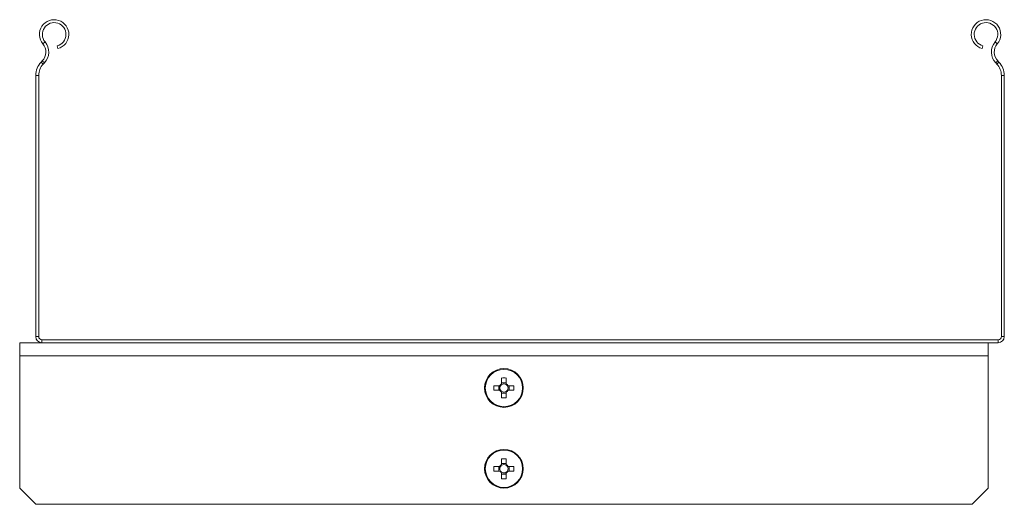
# Model space of a CAD drawing. Header units: millimetres. Extents: x -229 to 367, y -1014 to -58.
# Tile 6 of 7: x -223 to 82, y -208 to -58. Entities that reach past the tile are written whole.
import ezdxf

# ---------------------------------------------------------------- set-up
doc = ezdxf.new("R2010")
doc.units = ezdxf.units.MM

msp = doc.modelspace()

# ---------------------------------------------------------------- linework, layer by layer
at = {"color": 7, "linetype": 'Continuous', "lineweight": 0}
for p, q in [((-216.28, -65.02), (-215.59, -64.44)), ((79.37, -65.02), (78.68, -64.44)), ((-216.81, -70.69), (-216.16, -71.31)), ((-215.81, -70.95), (-216.46, -70.33)), ((79.55, -70.33), (78.89, -70.95)), ((79.24, -71.31), (79.89, -70.69)), ((-217.56, -74.82), (-218.46, -74.82)), ((81.54, -74.82), (80.64, -74.82)), ((-218.46, -155.66), (-217.56, -155.66)), ((-216.56, -156.66), (-216.56, -157.56)), ((79.64, -157.56), (79.64, -156.66)), ((80.64, -155.66), (81.54, -155.66)), ((76.54, -161.56), (-223.46, -161.56))]:
    msp.add_line(p, q, dxfattribs=at)
at = {"color": 7, "linetype": 'Continuous', "lineweight": 15}
for p, q in [((-211.61, -66.51), (-211.84, -65.64)), ((74.92, -65.64), (74.69, -66.51)), ((-216.46, -70.33), (-216.81, -70.69)), ((-215.81, -70.95), (-216.16, -71.31)), ((79.24, -71.31), (78.89, -70.95)), ((79.89, -70.69), (79.55, -70.33)), ((-218.46, -74.82), (-218.46, -155.66)), ((-217.56, -74.82), (-217.56, -155.66)), ((80.64, -155.66), (80.64, -74.82)), ((81.54, -155.66), (81.54, -74.82)), ((-216.56, -157.56), (-223.46, -157.56)), ((-223.46, -157.56), (-223.46, -161.56)), ((-216.56, -156.66), (79.64, -156.66)), ((-216.56, -157.56), (79.64, -157.56)), ((76.54, -157.56), (76.54, -161.56)), ((-223.46, -161.56), (-223.46, -202.56)), ((76.54, -161.56), (76.54, -202.56)), ((-74.17, -168.47), (-74.17, -170.23)), ((-72.75, -169.94), (-74.17, -169.94)), ((-72.75, -170.23), (-72.75, -168.47)), ((-74.8, -170.85), (-76.55, -170.85)), ((-76.55, -172.27), (-74.8, -172.27)), ((-75.08, -170.85), (-75.08, -172.27)), ((-74.17, -172.9), (-74.17, -174.66)), ((-74.17, -173.19), (-72.75, -173.19)), ((-72.75, -174.66), (-72.75, -172.9)), ((-70.37, -170.85), (-72.12, -170.85)), ((-72.12, -172.27), (-70.37, -172.27)), ((-71.83, -172.27), (-71.83, -170.85)), ((-74.17, -193.47), (-74.17, -195.23)), ((-72.75, -194.94), (-74.17, -194.94)), ((-72.75, -195.23), (-72.75, -193.47)), ((-74.8, -195.85), (-76.55, -195.85)), ((-76.55, -197.27), (-74.8, -197.27)), ((-75.08, -195.85), (-75.08, -197.27)), ((-74.17, -197.9), (-74.17, -199.66)), ((-74.17, -198.19), (-72.75, -198.19)), ((-72.75, -199.66), (-72.75, -197.9)), ((-70.37, -195.85), (-72.12, -195.85)), ((-72.12, -197.27), (-70.37, -197.27)), ((-71.83, -197.27), (-71.83, -195.85)), ((-223.46, -202.56), (-218.46, -207.56)), ((71.54, -207.56), (76.54, -202.56)), ((71.54, -207.56), (-218.46, -207.56))]:
    msp.add_line(p, q, dxfattribs=at)
for centre in [(-73.46, -171.56), (-73.46, -196.56)]:
    msp.add_circle(centre, 6, dxfattribs=at)
at = {"color": 7, "linetype": 'Continuous', "lineweight": 0}
for centre in [(-73.46, -171.56), (-73.46, -196.56)]:
    msp.add_circle(centre, 5.77, dxfattribs=at)
at = {"color": 7, "linetype": 'Continuous', "lineweight": 15}
for centre, radius, start, end in [((-212.78, -62.11), 4.55, 285, 219.6825), ((75.87, -62.11), 4.55, 320.3175, 255), ((-212.78, -62.11), 3.65, 285, 219.6825), ((75.87, -62.11), 3.65, 320.3175, 255), ((-219.36, -67.57), 4, 316.4642, 39.6825), ((-219.36, -67.57), 4.9, 316.4642, 39.6825), ((82.45, -67.57), 4.9, 140.3175, 223.5358), ((82.45, -67.57), 4, 140.3175, 223.5358), ((-212.46, -74.82), 6, 136.4642, 180), ((-212.46, -74.82), 5.1, 136.4642, 180), ((75.54, -74.82), 5.1, 0, 43.5358), ((75.54, -74.82), 6, 0, 43.5358), ((-216.56, -155.66), 1.9, 180, 270), ((-216.56, -155.66), 1, 180, 270), ((79.64, -155.66), 1, 270, 0), ((79.64, -155.66), 1.9, 270, 0), ((-73.46, -171.56), 6, 0, 180), ((-73.46, -171.56), 1.51, 117.9589, 152.0411), ((-73.46, -171.56), 1.28, 123.6743, 146.3257), ((-73.46, -190.6), 22.14, 88.1626, 91.8374), ((-73.46, -171.56), 1.28, 56.3257, 123.6743), ((-73.46, -171.56), 1.51, 27.9589, 62.0411), ((-73.46, -171.56), 1.28, 33.6743, 56.3257), ((-73.46, -171.56), 6, 180, 270), ((-54.42, -171.56), 22.14, 178.1626, 181.8374), ((-73.46, -171.56), 1.51, 207.9589, 242.0411), ((-73.46, -171.56), 1.28, 146.3257, 213.6743), ((-73.46, -171.56), 1.28, 213.6743, 236.3257), ((-73.46, -171.56), 1.28, 236.3257, 303.6743), ((-73.46, -171.56), 1.51, 297.9589, 332.0411), ((-73.46, -171.56), 1.28, 303.6743, 326.3257), ((-73.46, -171.56), 1.28, 326.3257, 33.6743), ((-92.5, -171.56), 22.14, 358.1626, 1.8374), ((-73.46, -152.52), 22.14, 268.1626, 271.8374), ((-73.46, -196.56), 6, 0, 180), ((-73.46, -215.6), 22.14, 88.1626, 91.8374), ((-73.46, -196.56), 6, 180, 270), ((-54.42, -196.56), 22.14, 178.1626, 181.8374), ((-73.46, -196.56), 1.51, 117.9589, 152.0411), ((-73.46, -196.56), 1.51, 207.9589, 242.0411), ((-73.46, -196.56), 1.28, 146.3257, 213.6743), ((-73.46, -196.56), 1.28, 123.6743, 146.3257), ((-73.46, -196.56), 1.28, 213.6743, 236.3257), ((-73.46, -196.56), 1.28, 56.3257, 123.6743), ((-73.46, -196.56), 1.28, 236.3257, 303.6743), ((-73.46, -196.56), 1.51, 27.9589, 62.0411), ((-73.46, -196.56), 1.28, 33.6743, 56.3257), ((-73.46, -196.56), 1.51, 297.9589, 332.0411), ((-73.46, -196.56), 1.28, 303.6743, 326.3257), ((-73.46, -196.56), 1.28, 326.3257, 33.6743), ((-92.5, -196.56), 22.14, 358.1626, 1.8374), ((-73.46, -177.52), 22.14, 268.1626, 271.8374)]:
    msp.add_arc(centre, radius, start, end, dxfattribs=at)

doc.saveas('drawing.dxf')
